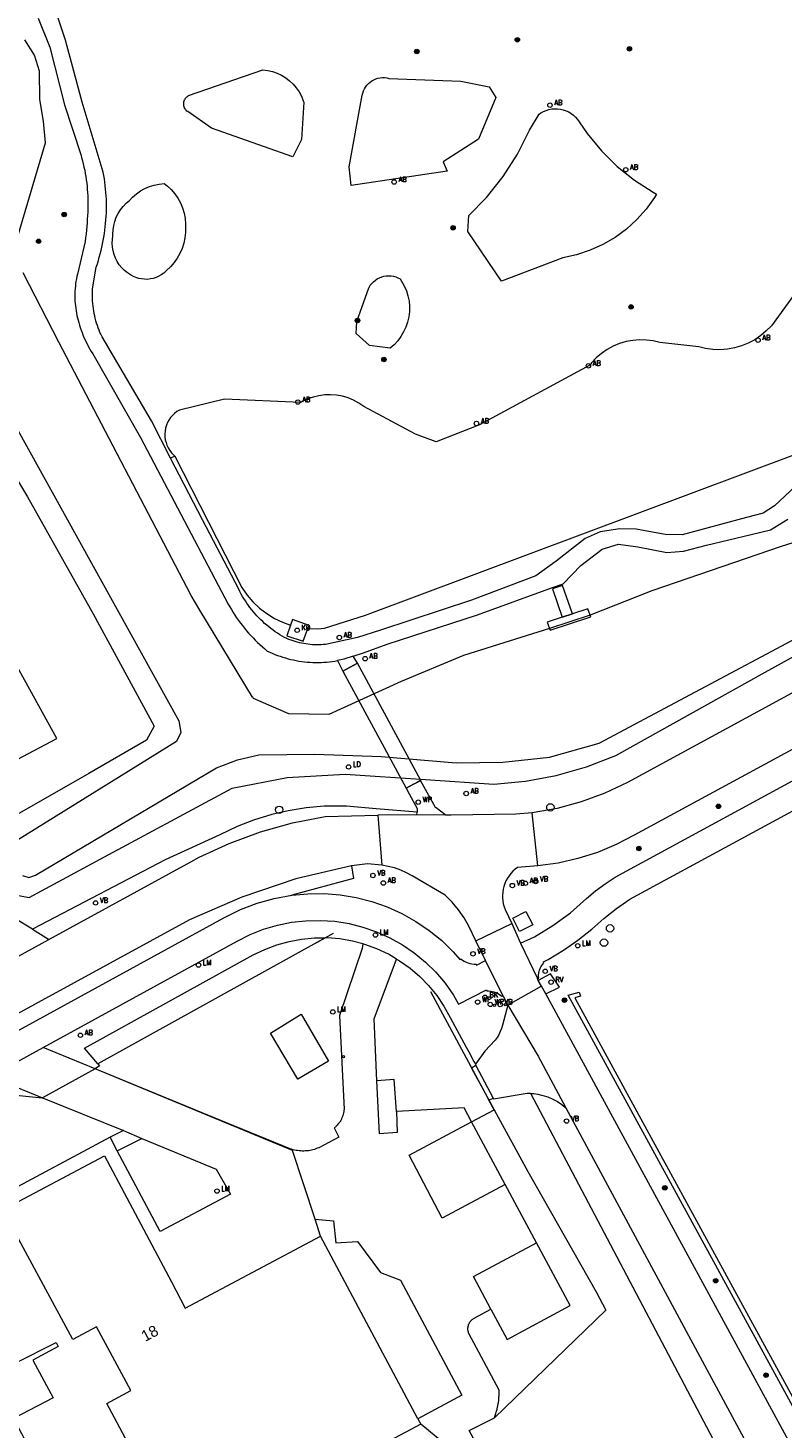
# Model space of a CAD drawing. Header units: metres. Extents: x 138165 to 154469, y 480134 to 494189.
# Tile 126 of 256: x 146843 to 146928, y 483773 to 483931. Entities that reach past the tile are written whole.
import ezdxf

# ---------------------------------------------------------------- set-up
doc = ezdxf.new("R2010")
doc.units = ezdxf.units.M
doc.header["$LTSCALE"] = 0.001
doc.header["$MEASUREMENT"] = 0
for name, color, linetype, lineweight in [('Level 5', 7, 'Continuous', 0), ('TOP-L-terrein schutting raster hek leuning', 7, 'Continuous', 0), ('TOP-L-topo objecten punt', 7, 'Continuous', 0), ('TOP-L-topo objecten vlak', 7, 'Continuous', 0), ('TOP-T-topo huisnummering naamgeving', 7, 'Continuous', 0)]:
    doc.layers.add(name, color=color, linetype=linetype, lineweight=lineweight)
doc.styles.add('Style-INTL_ISO', font='INTL_ISO.shx')
doc.styles.add('Style-STANDARD', font='STANDARD.shx')

# ---------------------------------------------------------------- blocks, each defined once
blk = doc.blocks.new('24')
at = {"layer": 'TOP-L-topo objecten punt', "color": 7, "linetype": 'Continuous', "lineweight": 0}
for radius in [0.025, 0.0182, 0.0115, 0.005]:
    blk.add_circle((0, 0), radius, dxfattribs=at)
blk = doc.blocks.new('31')
at = {"layer": 'TOP-L-topo objecten punt', "color": 7, "linetype": 'Continuous', "lineweight": 0}
blk.add_circle((0, 0), 0.025, dxfattribs=at)
at = {"layer": 'TOP-L-topo objecten punt', "color": 7, "linetype": 'Continuous', "lineweight": 0, "style": 'Style-STANDARD'}
blk.add_text('KO', height=0.06, dxfattribs=at).set_placement((0.0483, 0))
blk = doc.blocks.new('*U13')
at = {"layer": 'Level 5', "color": 7, "linetype": 'Continuous', "lineweight": 0}
blk.add_circle((0, 0), 0.0415, dxfattribs=at)
blk = doc.blocks.new('150')
at = {"layer": 'Level 5', "color": 7, "linetype": 'Continuous', "lineweight": 0}
blk.add_blockref('*U13', (0, 0), dxfattribs=at)
blk = doc.blocks.new('121')
at = {"layer": 'TOP-L-topo objecten punt', "color": 7, "linetype": 'Continuous', "lineweight": 0}
blk.add_circle((0, 0), 0.025, dxfattribs=at)
at = {"layer": 'TOP-L-topo objecten punt', "color": 7, "linetype": 'Continuous', "lineweight": 0, "style": 'Style-STANDARD'}
blk.add_text('LD', height=0.06, dxfattribs=at).set_placement((0.0483, 0))
blk = doc.blocks.new('72')
at = {"layer": 'TOP-L-topo objecten punt', "color": 7, "linetype": 'Continuous', "lineweight": 0}
blk.add_circle((0, 0), 0.025, dxfattribs=at)
at = {"layer": 'TOP-L-topo objecten punt', "color": 7, "linetype": 'Continuous', "lineweight": 0, "style": 'Style-STANDARD'}
blk.add_text('BK', height=0.06, dxfattribs=at).set_placement((0.0483, 0))
blk = doc.blocks.new('73')
at = {"layer": 'TOP-L-topo objecten punt', "color": 7, "linetype": 'Continuous', "lineweight": 0}
blk.add_circle((0, 0), 0.025, dxfattribs=at)
at = {"layer": 'TOP-L-topo objecten punt', "color": 7, "linetype": 'Continuous', "lineweight": 0, "style": 'Style-STANDARD'}
blk.add_text('WP', height=0.06, dxfattribs=at).set_placement((0.0483, 0))
blk = doc.blocks.new('16')
at = {"layer": 'TOP-L-topo objecten punt', "color": 7, "linetype": 'Continuous', "lineweight": 0}
blk.add_circle((0, 0), 0.025, dxfattribs=at)
at = {"layer": 'TOP-L-topo objecten punt', "color": 7, "linetype": 'Continuous', "lineweight": 0, "style": 'Style-STANDARD'}
blk.add_text('LM', height=0.06, dxfattribs=at).set_placement((0.0483, 0))
blk = doc.blocks.new('10')
at = {"layer": 'TOP-L-topo objecten punt', "linetype": 'Continuous', "lineweight": 0}
blk.add_circle((0, 0), 0.0125, dxfattribs=at)
blk = doc.blocks.new('126')
at = {"layer": 'TOP-L-topo objecten punt', "color": 7, "linetype": 'Continuous', "lineweight": 0}
blk.add_circle((0, 0), 0.025, dxfattribs=at)
at = {"layer": 'TOP-L-topo objecten punt', "color": 7, "linetype": 'Continuous', "lineweight": 0, "style": 'Style-STANDARD'}
blk.add_text('RV', height=0.06, dxfattribs=at).set_placement((0.0483, 0))
blk = doc.blocks.new('14')
at = {"layer": 'TOP-L-topo objecten punt', "color": 7, "linetype": 'Continuous', "lineweight": 0}
blk.add_circle((0, 0), 0.025, dxfattribs=at)
at = {"layer": 'TOP-L-topo objecten punt', "color": 7, "linetype": 'Continuous', "lineweight": 0, "style": 'Style-STANDARD'}
blk.add_text('VB', height=0.06, dxfattribs=at).set_placement((0.0483, 0))
blk = doc.blocks.new('11')
at = {"layer": 'TOP-L-topo objecten punt', "color": 7, "linetype": 'Continuous', "lineweight": 0}
blk.add_circle((0, 0), 0.025, dxfattribs=at)
at = {"layer": 'TOP-L-topo objecten punt', "color": 7, "linetype": 'Continuous', "lineweight": 0, "style": 'Style-STANDARD'}
blk.add_text('AB', height=0.06, dxfattribs=at).set_placement((0.0483, 0))

msp = doc.modelspace()

# ---------------------------------------------------------------- linework, layer by layer
at = {"layer": 'TOP-L-terrein schutting raster hek leuning', "flags": 128}
for points in [[(146875.06, 483828.21), (146876.91, 483829.24)], [(146887.83, 483822.68), (146893.99, 483811.21), (146895.01, 483809.36), (146898.8, 483802.4), (146906.5, 483788.84), (146907.61, 483786.77), (146895.06, 483774.65)], [(146904.75, 483822.14), (146904.1, 483821.96), (146944.81, 483747.34), (146944.37, 483747.1)], [(146872.91, 483812.81), (146869.83, 483817.97), (146873.29, 483820.13), (146876.37, 483814.84), (146872.91, 483812.81)], [(146892.48, 483814.03), (146893.99, 483811.21), (146894.41, 483810.45), (146895.01, 483809.36), (146898.8, 483802.4), (146906.5, 483788.84), (146907.61, 483786.77), (146895.06, 483774.65)]]:
    msp.add_lwpolyline(points, dxfattribs=at)
at = {"layer": 'TOP-L-topo objecten vlak', "flags": 128}
for points in [[(146843.68, 483932.37), (146844.96, 483929.1), (146846.64, 483922.6), (146848.45, 483916.99), (146848.56, 483916.65), (146848.65, 483916.29), (146848.74, 483915.94), (146848.82, 483915.58), (146848.9, 483915.23), (146848.96, 483914.87), (146849.03, 483914.51), (146849.08, 483914.15), (146849.13, 483913.78), (146849.17, 483913.42), (146849.2, 483913.06), (146849.23, 483912.7), (146849.25, 483912.33), (146849.26, 483911.97), (146849.27, 483911.6), (146849.27, 483911.24), (146849.26, 483910.87), (146849.24, 483910.51), (146849.22, 483910.14), (146849.2, 483909.72), (146849.18, 483909.3), (146849.15, 483908.88), (146849.11, 483908.46), (146849.06, 483908.04), (146849.01, 483907.62), (146848.95, 483907.2), (146848.08, 483903.51), (146848.02, 483903.24), (146847.97, 483902.97), (146847.92, 483902.7), (146847.88, 483902.43), (146847.85, 483902.15), (146847.83, 483901.88), (146847.81, 483901.6), (146847.8, 483901.32), (146847.79, 483901.05), (146847.8, 483900.77), (146847.81, 483900.49), (146847.83, 483900.22), (146847.85, 483899.94), (146847.89, 483899.67), (146847.93, 483899.4), (146847.97, 483899.12), (146848.03, 483898.85), (146848.09, 483898.58), (146848.16, 483898.32), (146848.23, 483898.05), (146848.31, 483897.78), (146848.4, 483897.5), (146848.5, 483897.22), (146848.6, 483896.94), (146848.71, 483896.66), (146848.82, 483896.38), (146848.94, 483896.11), (146849.07, 483895.84), (146849.21, 483895.58), (146849.35, 483895.31), (146849.49, 483895.05), (146849.65, 483894.8), (146849.81, 483894.54), (146855.18, 483885.12), (146865.06, 483866.34), (146865.24, 483866.03), (146865.42, 483865.71), (146865.61, 483865.4), (146865.81, 483865.09), (146866.01, 483864.79), (146866.22, 483864.49), (146866.44, 483864.2), (146866.66, 483863.91), (146866.89, 483863.62), (146867.12, 483863.34), (146867.36, 483863.07), (146867.61, 483862.8), (146867.86, 483862.53), (146868.11, 483862.27), (146868.37, 483862.02), (146868.64, 483861.77), (146868.91, 483861.52), (146869.18, 483861.28), (146869.46, 483861.05), (146869.75, 483860.92), (146870.03, 483860.79), (146870.32, 483860.67), (146870.61, 483860.56), (146870.91, 483860.45), (146871.2, 483860.35), (146871.5, 483860.27), (146871.81, 483860.18), (146872.11, 483860.11), (146872.41, 483860.04), (146872.72, 483859.98), (146873.03, 483859.92), (146873.34, 483859.88), (146873.65, 483859.84), (146873.96, 483859.81), (146874.27, 483859.78), (146874.58, 483859.77), (146874.9, 483859.76), (146875.21, 483859.76), (146875.52, 483859.77), (146875.83, 483859.79), (146876.14, 483859.81), (146876.46, 483859.84), (146876.77, 483859.88), (146877.08, 483859.92), (146877.38, 483859.98)], [(146858.58, 483882.78), (146856.41, 483887), (146850.86, 483896.44), (146850.74, 483896.69), (146850.62, 483896.95), (146850.52, 483897.21), (146850.42, 483897.47), (146850.33, 483897.73), (146850.24, 483898), (146850.16, 483898.27), (146850.09, 483898.54), (146850.03, 483898.81), (146849.97, 483899.08), (146849.92, 483899.36), (146849.88, 483899.64), (146849.84, 483899.91), (146849.81, 483900.19), (146849.79, 483900.47), (146849.78, 483900.75), (146849.77, 483901.03), (146849.77, 483901.31), (146849.78, 483901.59), (146849.79, 483901.87), (146850.2, 483904.32), (146850.33, 483904.69), (146850.44, 483905.06), (146850.55, 483905.43), (146850.66, 483905.8), (146850.75, 483906.18), (146850.84, 483906.56), (146850.92, 483906.93), (146851, 483907.32), (146851.06, 483907.7), (146851.12, 483908.08), (146851.18, 483908.46), (146851.22, 483908.85), (146851.26, 483909.23), (146851.3, 483909.62), (146851.32, 483910.01), (146851.34, 483910.4), (146851.35, 483910.78), (146851.35, 483911.17), (146851.35, 483911.56), (146851.34, 483911.95), (146851.32, 483912.33), (146851.29, 483912.72), (146851.26, 483913.1), (146851.22, 483913.49), (146851.17, 483913.88), (146851.12, 483914.26), (146851.06, 483914.64), (146850.99, 483915.02), (146848.6, 483922.91), (146846.75, 483929.9), (146845.84, 483932.59)], [(146841.3, 483907.53), (146844.5, 483918.33), (146844.27, 483920.77), (146843.85, 483923.2), (146843.82, 483926.37), (146843.24, 483928.18), (146842.15, 483929.92)], [(146860.5, 483921.83), (146860.41, 483921.9), (146860.33, 483921.98), (146860.26, 483922.07), (146860.2, 483922.16), (146860.15, 483922.27), (146860.11, 483922.37), (146860.08, 483922.48), (146860.06, 483922.59), (146860.05, 483922.71), (146860.06, 483922.82), (146860.08, 483922.93), (146860.1, 483923.04), (146860.14, 483923.15), (146860.2, 483923.25), (146860.26, 483923.34), (146860.33, 483923.43), (146860.41, 483923.51), (146860.5, 483923.58), (146860.59, 483923.65), (146868.97, 483926.54), (146869.52, 483926.47), (146870.05, 483926.34), (146870.57, 483926.16), (146871.07, 483925.92), (146871.54, 483925.63), (146871.98, 483925.3), (146872.38, 483924.92), (146872.73, 483924.5), (146873.05, 483924.05), (146873.31, 483923.56), (146873.52, 483923.05), (146873.58, 483922.88), (146873.33, 483918.68), (146872.36, 483916.74), (146863.18, 483919.98), (146860.5, 483921.83)], [(146819.95, 483924.59), (146859.5, 483853.2), (146859.74, 483851.85), (146859.25, 483850.87), (146841.34, 483839.74)], [(146881.46, 483925.42), (146881.69, 483925.52), (146881.93, 483925.59), (146882.18, 483925.64), (146882.43, 483925.67), (146882.68, 483925.66), (146882.93, 483925.64), (146883.17, 483925.58), (146891.28, 483925.28), (146894.44, 483924.62), (146895.19, 483923.42), (146893.24, 483918.74), (146889.27, 483916.17), (146889.73, 483915.12), (146878.93, 483913.5), (146878.69, 483915.6), (146880.17, 483923.68), (146880.22, 483923.92), (146880.3, 483924.16), (146880.4, 483924.39), (146880.53, 483924.6), (146880.68, 483924.81), (146880.85, 483924.99), (146881.04, 483925.15), (146881.24, 483925.3), (146881.46, 483925.42)], [(146903.95, 483921.43), (146904.19, 483921.2), (146904.4, 483920.96), (146904.59, 483920.69), (146905.51, 483919.35), (146907.1, 483917.41), (146908.88, 483915.65), (146910.83, 483914.09), (146912.94, 483912.74), (146913.32, 483912.52), (146913.08, 483912.14), (146912.15, 483910.85), (146911.1, 483909.66), (146909.92, 483908.59), (146908.64, 483907.66), (146907.27, 483906.86), (146905.82, 483906.2), (146904.31, 483905.71), (146902.76, 483905.37), (146895.85, 483902.74), (146892.05, 483908.33), (146892.17, 483910.14), (146894.15, 483912.16), (146896.03, 483914.51), (146897.66, 483917.05), (146899.01, 483919.74), (146900.07, 483921.53), (146900.29, 483921.68), (146900.58, 483921.84), (146900.88, 483921.97), (146901.19, 483922.06), (146901.51, 483922.13), (146901.84, 483922.15), (146902.16, 483922.15), (146902.49, 483922.11), (146902.8, 483922.03), (146903.11, 483921.93), (146903.41, 483921.79), (146903.69, 483921.62), (146903.95, 483921.43)], [(147007.78, 483914.94), (147007.56, 483914.73), (147008.76, 483912.87), (147003, 483909.66), (147000.69, 483908.21), (146999.69, 483907.76), (146989.28, 483902.05), (146984.75, 483899.58), (146967.66, 483890.67), (146947.91, 483880.52), (146935.8, 483875.48), (146927.35, 483872.84), (146912.77, 483867.84), (146905.83, 483865.08)], [(146859.39, 483912.07), (146859.68, 483911.54), (146859.91, 483910.97), (146860.09, 483910.39), (146860.2, 483909.79), (146860.25, 483909.18), (146860.24, 483908.57), (146860.24, 483908.22), (146860.18, 483907.61), (146860.06, 483907.01), (146859.88, 483906.42), (146859.63, 483905.85), (146859.33, 483905.31), (146858.98, 483904.81), (146858.57, 483904.35), (146858.12, 483903.93), (146858.05, 483903.85), (146857.8, 483903.63), (146857.53, 483903.44), (146857.24, 483903.27), (146856.94, 483903.14), (146856.63, 483903.04), (146856.3, 483902.97), (146855.97, 483902.93), (146855.64, 483902.94), (146855.31, 483902.97), (146854.99, 483903.04), (146854.87, 483903.08), (146854.47, 483903.23), (146854.08, 483903.42), (146853.72, 483903.66), (146853.38, 483903.93), (146853.08, 483904.23), (146852.8, 483904.57), (146852.57, 483904.93), (146852.37, 483905.31), (146852.21, 483905.72), (146852.1, 483906.13), (146852.03, 483906.56), (146852, 483906.99), (146852.02, 483907.42), (146852.09, 483907.85), (146852.08, 483908.02), (146852.1, 483908.51), (146852.17, 483908.99), (146852.29, 483909.46), (146852.46, 483909.92), (146852.68, 483910.35), (146852.93, 483910.77), (146853.24, 483911.15), (146853.58, 483911.5), (146853.95, 483911.81), (146854.3, 483912.19), (146854.73, 483912.56), (146855.19, 483912.89), (146855.68, 483913.17), (146856.2, 483913.39), (146856.74, 483913.56), (146857.3, 483913.67), (146857.86, 483913.72), (146858.19, 483913.46), (146858.64, 483913.04), (146859.04, 483912.58), (146859.39, 483912.07)], [(146825.54, 483906.59), (146842.48, 483878.41), (146849.85, 483865.22), (146856.74, 483852.59), (146855.87, 483851.01), (146849.37, 483847.23), (146838.65, 483841.11), (146837.82, 483837.99), (146839.89, 483834.64), (146840.48, 483833.69)], [(146874.05, 483863.6), (146874.15, 483863.59), (146875.16, 483863.56), (146875.91, 483863.61), (146880.53, 483865.1), (146959.76, 483894.76), (146988.1, 483905.37)], [(146901.25, 483863.58), (146891.57, 483860.54), (146884.55, 483857.63), (146876.39, 483853.88), (146871.89, 483853.96), (146867.9, 483855.71), (146867.83, 483855.83), (146867.8, 483855.84), (146861.87, 483865.66), (146860.88, 483867.3), (146846, 483895.87), (146841.97, 483903.67)], [(146930.5, 483903.56), (146926.24, 483897.71), (146925.67, 483897.12), (146925.04, 483896.59), (146924.36, 483896.13), (146923.64, 483895.74), (146922.88, 483895.43), (146922.08, 483895.2), (146921.28, 483895.06), (146920.46, 483895), (146919.63, 483895.02), (146918.82, 483895.14), (146918.06, 483895.32), (146913.68, 483895.81), (146912.93, 483895.99), (146912.17, 483896.09), (146911.39, 483896.11), (146910.63, 483896.05), (146909.87, 483895.91), (146909.13, 483895.69), (146908.42, 483895.39), (146907.74, 483895.02), (146907.1, 483894.59), (146906.52, 483894.08), (146905.99, 483893.52), (146905.78, 483893.27), (146893.37, 483886.53), (146888.49, 483884.62), (146886.15, 483885.5), (146880.33, 483888.61), (146879.78, 483888.99), (146879.19, 483889.31), (146878.57, 483889.57), (146877.93, 483889.76), (146877.27, 483889.88), (146876.6, 483889.93), (146875.93, 483889.91), (146875.27, 483889.82), (146874.62, 483889.67), (146873.99, 483889.45), (146873.38, 483889.16), (146873.23, 483889.07), (146864.66, 483889.44), (146859.57, 483888.2), (146859.29, 483888.03), (146859.03, 483887.83), (146858.79, 483887.6), (146858.58, 483887.35), (146858.39, 483887.08), (146858.23, 483886.79), (146858.11, 483886.48), (146858.02, 483886.16), (146857.96, 483885.84), (146857.93, 483885.51), (146857.94, 483885.18), (146857.98, 483884.86), (146858.06, 483884.54), (146858.17, 483884.23), (146858.31, 483883.93), (146858.49, 483883.65), (146858.69, 483883.39), (146858.92, 483883.15), (146859.06, 483883.02)], [(146879.48, 483896.84), (146879.57, 483898.18), (146880.89, 483901.96), (146880.93, 483902.03), (146881.07, 483902.26), (146881.24, 483902.47), (146881.43, 483902.66), (146881.64, 483902.83), (146881.86, 483902.97), (146882.1, 483903.1), (146882.35, 483903.2), (146882.61, 483903.27), (146882.87, 483903.31), (146883.14, 483903.33), (146883.4, 483903.31), (146883.67, 483903.27), (146883.93, 483903.21), (146884.18, 483903.11), (146884.42, 483902.99), (146884.6, 483902.72), (146884.9, 483902.19), (146885.13, 483901.64), (146885.31, 483901.07), (146885.43, 483900.48), (146885.48, 483899.89), (146885.47, 483899.29), (146885.4, 483898.69), (146885.27, 483898.11), (146885.07, 483897.54), (146884.82, 483897), (146884.52, 483896.48), (146884.16, 483896), (146883.75, 483895.56), (146883.3, 483895.17), (146880.99, 483895.49), (146879.48, 483896.84)], [(147006.72, 483898.79), (146961.21, 483874.08), (146910.03, 483846.23), (146907.48, 483845.02), (146904.83, 483844.04), (146902.1, 483843.31), (146899.31, 483842.82)], [(146834.81, 483845.4), (146845.75, 483851.2), (146824.66, 483889.44)], [(146840.48, 483833.69), (146842.65, 483833.27), (146850.15, 483837.32), (146865.5, 483845.6), (146871.71, 483846.81), (146878.24, 483847.16), (146887.28, 483846.57), (146895, 483846.05), (146898.53, 483846.38), (146902.01, 483847.02), (146905.42, 483847.99), (146908.72, 483849.27), (146925.53, 483858.65), (146929.55, 483860.89), (146959.03, 483876.81), (146969.91, 483882.89), (146974.52, 483885.95), (146974.21, 483886.55), (146974.19, 483886.59)], [(146841.9, 483835.74), (146842.6, 483835.53), (146843.36, 483835.78), (146863.76, 483847.89), (146866.12, 483848.78), (146868.51, 483849.34), (146874.83, 483849.43), (146882.31, 483849.16), (146890.75, 483848.44), (146895.99, 483848.51), (146901.24, 483849.07), (146906.86, 483850.67), (146974.19, 483886.59)], [(146859.06, 483883.02), (146858.58, 483882.78)], [(146930.66, 483881.19), (146926.6, 483877.42), (146925.3, 483876.57), (146923.42, 483876.11), (146916.2, 483874.13), (146914.26, 483874.16), (146911.03, 483874.78), (146909.16, 483874.8), (146906.95, 483874.49), (146905.26, 483873.73), (146902.01, 483871.18), (146899.71, 483869.51), (146892.45, 483866.76), (146882.22, 483863.38), (146879.62, 483862.57), (146876.04, 483861.79), (146875.79, 483861.77), (146875.54, 483861.75), (146875.3, 483861.74), (146875.05, 483861.74), (146874.8, 483861.75), (146874.55, 483861.76), (146874.31, 483861.78), (146874.06, 483861.81), (146873.82, 483861.84), (146873.57, 483861.88), (146873.33, 483861.93), (146873.09, 483861.98), (146872.85, 483862.04), (146872.61, 483862.11), (146872.38, 483862.18), (146872.14, 483862.27), (146871.91, 483862.35), (146871.68, 483862.45), (146871.41, 483862.59), (146871.15, 483862.74), (146870.89, 483862.89), (146870.63, 483863.05), (146870.37, 483863.22), (146870.12, 483863.4), (146869.88, 483863.58), (146869.64, 483863.76), (146869.4, 483863.96), (146869.17, 483864.15), (146868.95, 483864.36), (146868.73, 483864.57), (146868.51, 483864.78), (146868.3, 483865), (146868.1, 483865.23), (146867.9, 483865.46), (146867.71, 483865.7), (146867.52, 483865.94), (146867.34, 483866.18), (146867.17, 483866.43), (146867, 483866.69), (146866.84, 483866.95), (146866.68, 483867.21), (146866.53, 483867.47), (146866.39, 483867.74), (146866.26, 483868.02), (146862.17, 483875.83), (146858.58, 483882.78)], [(146859.06, 483883.02), (146866.61, 483868.2), (146867.19, 483867.36), (146867.85, 483866.59), (146868.59, 483865.89), (146869.4, 483865.27), (146870.27, 483864.73), (146871.18, 483864.3), (146872.1, 483863.97)], [(146979.58, 483877.61), (146910.79, 483840.3), (146908.75, 483839.24), (146906.64, 483838.36), (146904.45, 483837.66), (146902.22, 483837.15), (146899.95, 483836.84)], [(146879.13, 483860.47), (146880.32, 483860.86), (146882.97, 483861.81), (146893.16, 483865.14), (146901.6, 483868.22), (146902.78, 483868.63), (146904.79, 483870.7), (146907.17, 483872.51), (146909.02, 483873.08), (146911.2, 483872.77), (146914.46, 483872.14), (146916.33, 483872.31), (146918.92, 483872.99), (146923.96, 483874.19), (146926.15, 483874.7), (146928.08, 483875.89)], [(146897.98, 483828.11), (146899.56, 483828.83), (146901.64, 483830.1), (146903.6, 483831.55), (146905.43, 483833.15), (146906.45, 483834.02), (146907.52, 483834.83), (146908.64, 483835.57), (146983.69, 483876.35)], [(146899.9, 483824.14), (146900.04, 483824.17), (146900.03, 483824.3), (146900.03, 483824.36), (146900.03, 483824.55), (146900.05, 483824.73), (146900.09, 483824.92), (146900.14, 483825.1), (146900.21, 483825.28), (146900.29, 483825.45), (146900.39, 483825.61), (146900.5, 483825.77), (146900.62, 483825.91), (146900.56, 483826.03), (146901.11, 483826.3), (146902.81, 483827.34), (146904.45, 483828.47), (146906.02, 483829.7), (146907.37, 483830.92), (146908.79, 483832.05), (146910.29, 483833.08), (146986.35, 483874.33)], [(146903.83, 483865.24), (146902.71, 483868.44), (146901.6, 483868.07), (146902.68, 483864.87)], [(146874.05, 483863.6), (146874.17, 483863.93), (146872.32, 483864.59), (146872.1, 483863.97)], [(146901.25, 483863.58), (146901.31, 483863.39), (146905.89, 483864.9), (146905.83, 483865.08), (146905.57, 483865.82), (146903.83, 483865.24), (146902.68, 483864.87), (146901, 483864.3), (146901.25, 483863.58)], [(146902.68, 483864.87), (146901, 483864.3), (146901.25, 483863.58)], [(146905.83, 483865.08), (146901.25, 483863.58)], [(146902.68, 483864.87), (146903.83, 483865.24)], [(146905.83, 483865.08), (146905.57, 483865.82), (146903.83, 483865.24)], [(146872.1, 483863.97), (146871.66, 483862.76), (146873.51, 483862.14), (146874.05, 483863.6)], [(146877.38, 483859.98), (146877.97, 483858.77), (146879.62, 483859.69), (146879.13, 483860.47)], [(146879.13, 483860.47), (146878.1, 483860.13), (146877.92, 483860.09), (146877.74, 483860.05), (146877.56, 483860.01), (146877.38, 483859.98)], [(146879.62, 483859.69), (146877.97, 483858.77), (146885.11, 483845.58), (146885.93, 483846.03), (146886.76, 483846.47), (146879.62, 483859.69)], [(146889.57, 483842.55), (146889.47, 483842.62), (146888.48, 483843.36), (146888.4, 483843.42), (146887.66, 483844.78), (146886.74, 483846.46), (146886.28, 483846.21), (146885.93, 483846.03), (146885.11, 483845.6), (146885.46, 483844.96), (146886.36, 483843.29), (146886.35, 483843.04), (146886.34, 483842.88)], [(146886.34, 483842.88), (146881.72, 483843.28), (146878.37, 483843.58), (146875.88, 483843.55), (146873.84, 483843.37), (146871.8, 483843.04), (146869.97, 483842.62), (146867.91, 483841.98), (146866.08, 483841.28), (146864.11, 483840.35), (146857.95, 483837.52), (146843.89, 483830.16), (146843.03, 483829.69)], [(146844.88, 483828.54), (146860.84, 483837.28), (146861.79, 483837.8), (146865.19, 483839.37), (146868.7, 483840.66), (146872.3, 483841.67), (146875.98, 483842.39), (146881.92, 483842.54)], [(146886.32, 483842.58), (146881.92, 483842.54)], [(146881.92, 483842.54), (146882.37, 483836.91)], [(146886.32, 483842.58), (146886.34, 483842.88)], [(146889.57, 483842.55), (146886.32, 483842.58)], [(146899.31, 483842.82), (146897.46, 483842.67), (146890.18, 483842.56), (146889.57, 483842.55)], [(146899.95, 483836.84), (146899.31, 483842.82)], [(146878.96, 483836.85), (146872.7, 483835.36), (146866.6, 483833.32), (146860.7, 483830.75), (146838.74, 483818.78)], [(146878.96, 483836.85), (146879.19, 483835.43), (146872.24, 483833.52)], [(146882.37, 483836.91), (146880.74, 483837.07), (146878.96, 483836.85)], [(146892.95, 483828.4), (146892.18, 483830.03), (146891.64, 483830.99), (146891.01, 483831.9), (146890.3, 483832.75), (146889.51, 483833.53), (146885.8, 483835.73), (146885.16, 483836.07), (146884.49, 483836.36), (146883.8, 483836.6), (146883.09, 483836.78), (146882.37, 483836.91)], [(146899.95, 483836.84), (146897.63, 483836.65), (146897.37, 483836.45), (146897.12, 483836.23), (146896.89, 483835.98), (146896.69, 483835.72), (146896.51, 483835.45), (146896.35, 483835.15), (146896.22, 483834.85), (146896.11, 483834.53), (146896.03, 483834.21), (146895.98, 483833.88), (146895.96, 483833.55), (146895.96, 483833.22), (146895.99, 483832.89), (146896.05, 483832.56), (146896.14, 483832.24), (146896.26, 483831.93), (146896.99, 483830.33)], [(146840.74, 483817.91), (146864.59, 483830.99), (146866.44, 483831.91), (146868.33, 483832.62), (146870.26, 483833.16), (146872.24, 483833.52)], [(146872.24, 483833.52), (146874.05, 483833.69), (146875.87, 483833.71), (146877.68, 483833.57), (146879.48, 483833.27), (146881.23, 483832.82), (146882.95, 483832.22), (146884.61, 483831.47), (146886.19, 483830.58), (146887.7, 483829.56), (146889.11, 483828.41), (146890.41, 483827.15), (146891.17, 483826.29), (146891.26, 483826.35), (146891.45, 483826.22), (146891.65, 483826.09), (146891.85, 483825.99), (146892.07, 483825.91), (146892.29, 483825.85), (146892.52, 483825.8), (146892.75, 483825.78), (146892.99, 483825.78), (146893.02, 483825.66), (146894.04, 483826.17)], [(146843.03, 483829.69), (146841.04, 483830.91), (146840.73, 483831.11), (146840.23, 483831.43), (146840.22, 483831.42)], [(146897.88, 483829.44), (146897.11, 483830.93), (146898.57, 483831.69), (146899.36, 483830.18), (146897.88, 483829.44)], [(146843.03, 483829.69), (146844.83, 483828.57), (146844.88, 483828.54)], [(146844.21, 483816.37), (146866.08, 483828.36), (146867.53, 483829.09), (146869.04, 483829.69), (146870.6, 483830.16), (146872.2, 483830.48), (146873.81, 483830.66), (146875.44, 483830.7), (146877.06, 483830.59), (146878.67, 483830.34), (146880.24, 483829.94), (146881.78, 483829.41), (146883.27, 483828.74), (146884.68, 483827.95), (146886.02, 483827.03), (146887.28, 483825.99), (146888.44, 483824.85), (146889.49, 483823.61), (146890.43, 483822.28), (146891, 483821.25), (146894.15, 483822.86), (146894.18, 483822.75), (146894.39, 483822.75), (146894.6, 483822.73), (146894.8, 483822.7), (146895, 483822.65), (146895.19, 483822.58), (146895.38, 483822.49), (146895.56, 483822.39), (146895.73, 483822.28), (146895.89, 483822.15), (146896.01, 483822.22)], [(146892.95, 483828.4), (146896.99, 483830.33)], [(146896.99, 483830.33), (146897.98, 483828.11)], [(146834.15, 483822.67), (146844.88, 483828.54)], [(146850.38, 483814.53), (146848.88, 483816.3), (146867.88, 483826.8), (146869.18, 483827.42), (146870.53, 483827.93), (146871.92, 483828.32), (146873.33, 483828.58), (146874.77, 483828.72), (146875.97, 483828.72)], [(146880.24, 483828.04), (146880.15, 483827.54), (146877.61, 483819.98), (146878.11, 483809.4), (146878.1, 483809.32), (146878.1, 483809.25), (146878.07, 483809.09), (146878.06, 483809.02), (146878.02, 483808.87), (146877.98, 483808.72), (146877.93, 483808.58), (146877.88, 483808.44), (146877.84, 483808.37), (146877.81, 483808.3), (146877.78, 483808.23), (146877.74, 483808.16), (146877.66, 483808.03), (146877.62, 483807.97), (146877.53, 483807.84), (146877.43, 483807.72), (146877.33, 483807.61), (146877.23, 483807.5), (146877.17, 483807.44), (146877.11, 483807.39), (146877.06, 483807.34), (146877.01, 483807.3), (146877.52, 483806.28), (146875.26, 483805.08), (146875.1, 483805.01), (146874.94, 483804.95), (146874.77, 483804.89), (146874.6, 483804.84), (146874.44, 483804.8), (146874.27, 483804.77), (146874.09, 483804.74), (146873.92, 483804.72), (146873.75, 483804.71), (146873.58, 483804.7), (146873.4, 483804.7), (146873.23, 483804.71), (146873.05, 483804.72), (146872.88, 483804.75), (146872.71, 483804.78), (146872.54, 483804.81), (146872.37, 483804.85), (146872.21, 483804.91), (146872.04, 483804.96), (146864.88, 483807.9), (146850.08, 483813.96)], [(146875.97, 483828.72), (146875.06, 483828.21), (146850.38, 483814.53)], [(146880.24, 483828.04), (146879.07, 483828.35), (146877.65, 483828.6), (146876.21, 483828.72), (146875.97, 483828.72), (146875.97, 483828.72)], [(146884.01, 483826.34), (146883.12, 483826.87), (146881.82, 483827.48), (146880.46, 483827.98), (146880.24, 483828.04)], [(146894.04, 483826.17), (146892.95, 483828.4)], [(146897.98, 483828.11), (146899.9, 483824.14)], [(146881.82, 483812.62), (146881.49, 483819.6), (146884.01, 483826.34)], [(146884.01, 483826.34), (146884.36, 483826.14), (146885.54, 483825.3), (146886.63, 483824.37), (146887.64, 483823.34), (146888.55, 483822.22), (146889.36, 483821.03), (146890.06, 483819.77), (146891.88, 483816.4), (146892.15, 483815.9), (146892.73, 483814.8), (146892.9, 483814.48)], [(146896.01, 483822.22), (146894.04, 483826.17)], [(146900.34, 483823.28), (146896.56, 483821.16)], [(146899.99, 483823.92), (146899.9, 483824.14)], [(146900.85, 483822.4), (146902.38, 483823.18), (146901.36, 483824.69), (146899.99, 483823.92)], [(146900.34, 483823.28), (146899.99, 483823.92)], [(146900.85, 483822.4), (146900.34, 483823.28)], [(146896.01, 483822.22), (146896.56, 483821.16)], [(146942.74, 483745.27), (146941.4, 483747.73), (146900.85, 483822.4)], [(146944.37, 483747.1), (146903.36, 483822.27), (146904.61, 483822.62), (146904.75, 483822.14), (146904.1, 483821.96), (146944.81, 483747.34), (146944.37, 483747.1)], [(146896.56, 483821.16), (146895.94, 483818.88), (146895.84, 483818.51), (146895.71, 483818.16), (146895.54, 483817.81), (146895.35, 483817.49), (146895.12, 483817.18), (146893.98, 483815.97), (146892.9, 483814.48)], [(146896.56, 483821.16), (146899.98, 483815.41), (146903.09, 483809.56)], [(146838.24, 483813.1), (146844.21, 483816.37)], [(146850.07, 483813.96), (146844.21, 483816.37)], [(146850.07, 483813.96), (146844.15, 483810.7)], [(146850.08, 483813.96), (146850.07, 483813.96)], [(146874.85, 483797.02), (146872.31, 483804.76), (146850.07, 483813.96)], [(146850.38, 483814.53), (146850.56, 483814.32), (146850.08, 483813.96)], [(146892.97, 483814.35), (146892.48, 483814.03), (146893.99, 483811.21), (146894.41, 483810.45)], [(146892.9, 483814.48), (146892.97, 483814.35)], [(146892.97, 483814.35), (146894.91, 483810.67)], [(146838.24, 483813.1), (146844.15, 483810.7)], [(146884.02, 483809.16), (146883.77, 483812.76), (146881.82, 483812.62)], [(146884.02, 483809.16), (146884.1, 483806.8), (146882.11, 483806.65), (146881.82, 483812.62)], [(146844.15, 483810.7), (146844.1, 483810.68), (146839.73, 483811.1)], [(146844.15, 483810.7), (146853.26, 483807.01)], [(146894.41, 483810.45), (146894.91, 483810.67)], [(146894.91, 483810.67), (146894.95, 483810.6), (146898.75, 483811.23), (146899.1, 483811.21)], [(146899.1, 483811.21), (146923.64, 483764.71), (146924.2, 483763.64), (146923.76, 483763.41), (146921.61, 483762.28), (146921.06, 483763.22), (146920.36, 483764.41)], [(146899.1, 483811.21), (146899.34, 483811.2), (146899.49, 483811.18), (146899.93, 483811.12), (146900.51, 483810.98), (146901.07, 483810.8), (146901.62, 483810.56), (146902.14, 483810.27), (146902.63, 483809.94), (146903.09, 483809.56)], [(146892.47, 483808), (146891.65, 483809.59), (146884.02, 483809.16)], [(146892.47, 483808), (146895.01, 483809.36)], [(146895.01, 483809.36), (146894.41, 483810.45)], [(146895.01, 483809.36), (146898.8, 483802.4), (146906.5, 483788.84), (146907.61, 483786.77), (146895.06, 483774.65)], [(146903.09, 483809.56), (146927.3, 483764.6)], [(146896.26, 483800.94), (146889.17, 483797.13), (146885.44, 483804.23), (146892.47, 483808)], [(146896.26, 483800.94), (146892.47, 483808)], [(146851.78, 483806.26), (146837.67, 483798.72), (146839.47, 483795.33), (146833.83, 483792.34), (146838.91, 483782.79), (146839.8, 483783.11), (146841.09, 483780.79), (146845.69, 483783.14), (146845.9, 483782.68), (146843.08, 483781.15), (146845.36, 483776.91), (146840.89, 483774.55), (146843.34, 483769.99), (146835.06, 483765.59), (146829.12, 483762.44), (146809.9, 483797.52)], [(146853.26, 483807.01), (146851.78, 483806.26)], [(146852.56, 483804.73), (146851.78, 483806.26)], [(146852.56, 483804.73), (146855.35, 483806.13)], [(146855.35, 483806.13), (146863.7, 483802.67), (146865.32, 483799.84), (146857.39, 483795.63), (146852.56, 483804.73)], [(146853.26, 483807.01), (146855.35, 483806.13)], [(146859.92, 483760.28), (146851.4, 483776.27), (146854.09, 483777.71), (146850.25, 483784.9), (146847.58, 483783.45), (146839.7, 483798.09), (146851.14, 483804.16), (146858.68, 483789.96), (146860.23, 483787), (146875.47, 483795.12)], [(146899.79, 483794.37), (146896.26, 483800.94)], [(146874.85, 483797.02), (146876.91, 483796.84), (146877.19, 483794.35), (146879.62, 483794.52), (146882.21, 483791), (146884.46, 483790.16), (146891.38, 483777.19), (146886.43, 483774.54)], [(146875.47, 483795.12), (146874.85, 483797.02)], [(146886.43, 483774.54), (146875.47, 483795.12)], [(146894.65, 483786.9), (146892.68, 483790.56), (146899.79, 483794.37)], [(146894.65, 483786.9), (146896.49, 483783.47), (146903.59, 483787.28), (146899.79, 483794.37)], [(146895.06, 483774.65), (146895.1, 483774.78), (146895.14, 483774.9), (146895.22, 483775.14), (146895.26, 483775.26), (146895.32, 483775.5), (146895.35, 483775.63), (146895.41, 483775.88), (146895.43, 483776), (146895.48, 483776.25), (146895.5, 483776.38), (146895.53, 483776.63), (146895.54, 483776.75), (146895.56, 483777.01), (146895.57, 483777.13), (146895.58, 483777.39), (146895.58, 483777.51), (146895.58, 483777.77), (146892.16, 483784.16), (146892.14, 483784.2), (146892.11, 483784.3), (146892.09, 483784.41), (146892.08, 483784.46), (146892.07, 483784.51), (146892.06, 483784.61), (146892.06, 483784.66), (146892.07, 483784.77), (146892.07, 483784.82), (146892.08, 483784.87), (146892.09, 483784.92), (146892.11, 483785.03), (146892.12, 483785.08), (146892.14, 483785.13), (146892.18, 483785.22), (146892.23, 483785.32), (146892.25, 483785.36), (146892.28, 483785.41), (146892.34, 483785.49), (146892.37, 483785.54), (146892.44, 483785.61), (146892.52, 483785.69), (146892.55, 483785.72), (146892.6, 483785.76), (146892.64, 483785.79), (146892.68, 483785.82), (146892.77, 483785.87), (146894.65, 483786.9)], [(146886.43, 483774.54), (146886.76, 483773.92)], [(146900.31, 483758.03), (146894.54, 483768.93), (146892.22, 483773.22), (146895.06, 483774.65)], [(146886.76, 483773.92), (146871.45, 483765.76), (146871.53, 483765.58), (146860.29, 483759.6), (146860.11, 483759.92)], [(146889.58, 483771.59), (146886.76, 483773.92)]]:
    msp.add_lwpolyline(points, dxfattribs=at)

# ---------------------------------------------------------------- block references
at = {"layer": 'TOP-L-topo objecten punt', "xscale": 10, "yscale": 10, "zscale": 10}
for name, p in [('24', (146897.63, 483929.93)), ('24', (146910.25, 483928.9)), ('24', (146886.31, 483928.6)), ('11', (146901.3, 483922.56)), ('11', (146909.84, 483915.28)), ('11', (146883.76, 483913.9)), ('24', (146846.59, 483910.23)), ('24', (146890.39, 483908.73)), ('24', (146843.71, 483907.22)), ('24', (146910.44, 483899.82)), ('24', (146879.63, 483898.29)), ('11', (146924.74, 483896.08)), ('24', (146882.6, 483893.9)), ('11', (146905.63, 483893.19)), ('11', (146872.91, 483889.1)), ('11', (146893.03, 483886.69)), ('31', (146872.83, 483863.39)), ('11', (146877.58, 483862.57)), ('11', (146880.49, 483860.19)), ('121', (146878.62, 483847.99)), ('11', (146891.87, 483844.99)), ('73', (146886.47, 483844.02)), ('150', (146901.35, 483843.43)), ('24', (146920.28, 483843.55)), ('150', (146870.81, 483843.16)), ('24', (146911.32, 483838.8)), ('14', (146881.36, 483835.75)), ('11', (146882.54, 483834.91)), ('14', (146897.07, 483834.62)), ('11', (146898.54, 483834.88)), ('14', (146899.69, 483835.08)), ('14', (146850.13, 483832.66)), ('16', (146881.65, 483829.05)), ('150', (146908.07, 483829.8)), ('16', (146904.43, 483827.84)), ('150', (146907.39, 483828.19)), ('14', (146892.63, 483826.92)), ('16', (146861.72, 483825.66)), ('14', (146900.77, 483824.96)), ('126', (146901.43, 483823.73)), ('73', (146893.16, 483821.49)), ('72', (146893.99, 483822.02)), ('73', (146894.58, 483821.23)), ('14', (146895.69, 483821.22)), ('24', (146902.94, 483821.7)), ('16', (146876.85, 483820.38)), ('10', (146895.05, 483821.12)), ('10', (146896.27, 483821.2)), ('11', (146848.42, 483817.75)), ('10', (146878.05, 483815.33)), ('14', (146903.17, 483808.08)), ('16', (146863.8, 483800.19)), ('24', (146914.24, 483800.56)), ('24', (146919.97, 483790.09)), ('24', (146925.64, 483779.45))]:
    msp.add_blockref(name, p, dxfattribs=at)

# ---------------------------------------------------------------- texts
at = {"layer": 'TOP-T-topo huisnummering naamgeving', "style": 'Style-INTL_ISO'}
msp.add_text('18', height=1.25, rotation=28.1, dxfattribs=at).set_placement((146855.7, 483783.18))

doc.saveas('drawing.dxf')
